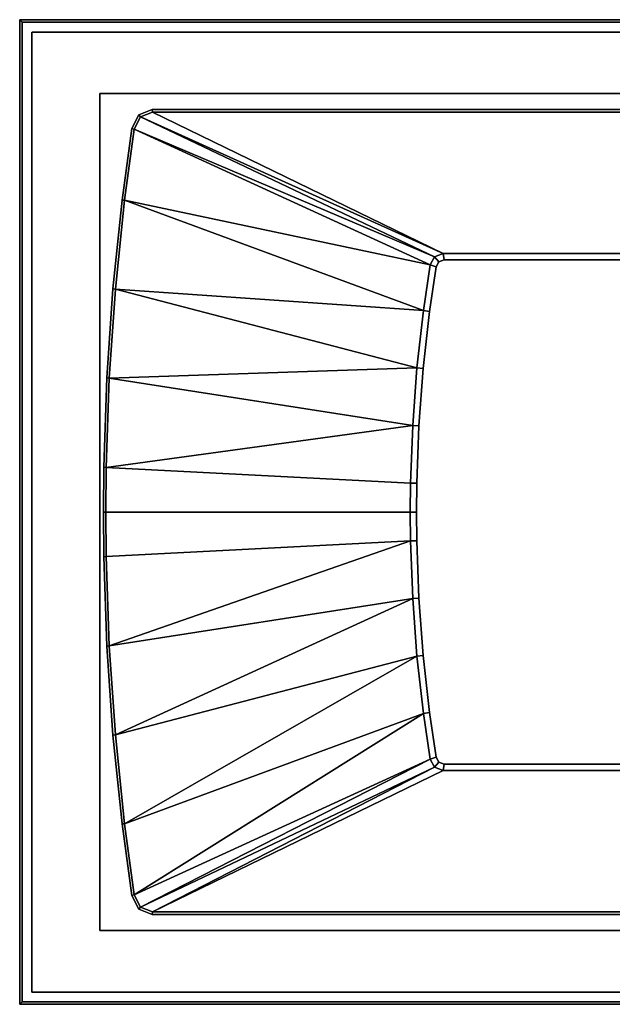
# Model space of a CAD drawing. Extents: x 0 to 1.8, y -0.8 to 0.
# Tile 1 of 3: x 0 to 0.48, y -0.8 to 0. Entities that reach past the tile are written whole.
import ezdxf

# ---------------------------------------------------------------- set-up
doc = ezdxf.new("R2010")
doc.units = 0
for name, color, linetype in [('L10_WANNE_700028_3', 7, 'CONTINUOUS'), ('L11_WANNE_700028_2', 7, 'CONTINUOUS'), ('L3_RAHMEN_700028', 7, 'CONTINUOUS'), ('L4_BODEN_700028', 7, 'CONTINUOUS'), ('L5_WANNE_700028_1_2', 7, 'CONTINUOUS'), ('L6_WANNE_700028_1_1', 7, 'CONTINUOUS'), ('L7_WANNE_700028_6', 7, 'CONTINUOUS'), ('L8_WANNE_700028_5', 7, 'CONTINUOUS'), ('L9_WANNE_700028_4', 7, 'CONTINUOUS')]:
    doc.layers.add(name, color=color, linetype=linetype)

msp = doc.modelspace()

# ---------------------------------------------------------------- linework, layer by layer
at = {"layer": 'L10_WANNE_700028_3', "color": 7, "invisible_edges": 12}
for points in [[(0.065, -0.06, 0.52), (1.74, -0.06, 0.52), (1.74, -0.06, 0.0001), (0.065, -0.06, 0.52)], [(1.74, -0.06, 0.0001), (0.065, -0.06, 0.0001), (0.065, -0.06, 0.52), (1.74, -0.06, 0.0001)], [(0.065, -0.74, 0.52), (0.065, -0.06, 0.52), (0.065, -0.06, 0.0001), (0.065, -0.74, 0.52)], [(0.065, -0.06, 0.0001), (0.065, -0.74, 0.0001), (0.065, -0.74, 0.52), (0.065, -0.06, 0.0001)], [(1.74, -0.74, 0.52), (0.065, -0.74, 0.52), (0.065, -0.74, 0.0001), (1.74, -0.74, 0.52)], [(0.065, -0.74, 0.0001), (1.74, -0.74, 0.0001), (1.74, -0.74, 0.52), (0.065, -0.74, 0.0001)]]:
    msp.add_3dface(points, dxfattribs=at)
at = {"layer": 'L11_WANNE_700028_2', "color": 7}
for points, invisible_edges in [([(0, 0, 0.52), (1.8, 0, 0.52), (1.74, -0.06, 0.52), (0, 0, 0.52)], 14), ([(0, 0, 0.52), (1.74, -0.06, 0.52), (0.065, -0.06, 0.52), (0, 0, 0.52)], 13), ([(0.065, -0.06, 0.52), (0, -0.8, 0.52), (0, 0, 0.52), (0.065, -0.06, 0.52)], 13), ([(0.065, -0.06, 0.52), (0.065, -0.74, 0.52), (0, -0.8, 0.52), (0.065, -0.06, 0.52)], 14), ([(0.065, -0.74, 0.52), (1.8, -0.8, 0.52), (0, -0.8, 0.52), (0.065, -0.74, 0.52)], 13), ([(0.065, -0.74, 0.52), (1.74, -0.74, 0.52), (1.8, -0.8, 0.52), (0.065, -0.74, 0.52)], 14)]:
    msp.add_3dface(points, dxfattribs=dict(at, invisible_edges=invisible_edges))
at = {"layer": 'L3_RAHMEN_700028', "color": 251, "invisible_edges": 12}
for points in [[(0.01, -0.01, 0.52), (1.79, -0.01, 0.52), (1.79, -0.01), (0.01, -0.01, 0.52)], [(1.79, -0.01), (0.01, -0.01), (0.01, -0.01, 0.52), (1.79, -0.01)], [(0.01, -0.79, 0.52), (0.01, -0.01, 0.52), (0.01, -0.01), (0.01, -0.79, 0.52)], [(0.01, -0.01), (0.01, -0.79), (0.01, -0.79, 0.52), (0.01, -0.01)], [(1.79, -0.79, 0.52), (0.01, -0.79, 0.52), (0.01, -0.79), (1.79, -0.79, 0.52)], [(0.01, -0.79), (1.79, -0.79), (1.79, -0.79, 0.52), (0.01, -0.79)]]:
    msp.add_3dface(points, dxfattribs=at)
at = {"layer": 'L4_BODEN_700028', "color": 251, "invisible_edges": 12}
for points in [[(0.01, -0.79), (0.01, -0.01), (1.79, -0.01), (0.01, -0.79)], [(1.79, -0.01), (1.79, -0.79), (0.01, -0.79), (1.79, -0.01)]]:
    msp.add_3dface(points, dxfattribs=at)
at = {"layer": 'L5_WANNE_700028_1_2', "color": 7, "invisible_edges": 12}
for points in [[(1.8, 0, 0.558), (0, 0, 0.558), (0.002, -0.002, 0.56), (1.8, 0, 0.558)], [(0, 0, 0.558), (0, -0.8, 0.558), (0.002, -0.798, 0.56), (0, 0, 0.558)], [(0.002, -0.798, 0.56), (0.002, -0.002, 0.56), (0, 0, 0.558), (0.002, -0.798, 0.56)], [(0.002, -0.002, 0.56), (1.798, -0.002, 0.56), (1.8, 0, 0.558), (0.002, -0.002, 0.56)], [(0, -0.8, 0.558), (1.8, -0.8, 0.558), (1.798, -0.798, 0.56), (0, -0.8, 0.558)], [(1.798, -0.798, 0.56), (0.002, -0.798, 0.56), (0, -0.8, 0.558), (1.798, -0.798, 0.56)]]:
    msp.add_3dface(points, dxfattribs=at)
at = {"layer": 'L6_WANNE_700028_1_1', "color": 7, "invisible_edges": 12}
for points in [[(0, 0, 0.558), (1.8, 0, 0.558), (1.8, 0, 0.52), (0, 0, 0.558)], [(1.8, 0, 0.52), (0, 0, 0.52), (0, 0, 0.558), (1.8, 0, 0.52)], [(0, -0.8, 0.558), (0, 0, 0.558), (0, 0, 0.52), (0, -0.8, 0.558)], [(0, 0, 0.52), (0, -0.8, 0.52), (0, -0.8, 0.558), (0, 0, 0.52)], [(1.8, -0.8, 0.558), (0, -0.8, 0.558), (0, -0.8, 0.52), (1.8, -0.8, 0.558)], [(0, -0.8, 0.52), (1.8, -0.8, 0.52), (1.8, -0.8, 0.558), (0, -0.8, 0.52)]]:
    msp.add_3dface(points, dxfattribs=at)
at = {"layer": 'L7_WANNE_700028_6', "color": 7}
for points, invisible_edges in [([(0.002, -0.002, 0.56), (0.096668, -0.077428, 0.56), (0.107507, -0.073, 0.56), (0.002, -0.002, 0.56)], 13), ([(0.091132, -0.08845, 0.56), (0.096668, -0.077428, 0.56), (0.002, -0.002, 0.56), (0.091132, -0.08845, 0.56)], 14), ([(1.798, -0.002, 0.56), (0.002, -0.002, 0.56), (0.107507, -0.073, 0.56), (1.798, -0.002, 0.56)], 14), ([(0.083152, -0.146507, 0.56), (0.091132, -0.08845, 0.56), (0.002, -0.002, 0.56), (0.083152, -0.146507, 0.56)], 14), ([(0.075736, -0.218677, 0.56), (0.083152, -0.146507, 0.56), (0.002, -0.002, 0.56), (0.075736, -0.218677, 0.56)], 14), ([(0.070786, -0.291104, 0.56), (0.075736, -0.218677, 0.56), (0.002, -0.002, 0.56), (0.070786, -0.291104, 0.56)], 14), ([(0.06831, -0.363676, 0.56), (0.070786, -0.291104, 0.56), (0.002, -0.002, 0.56), (0.06831, -0.363676, 0.56)], 14), ([(0.068, -0.4, 0.56), (0.06831, -0.363676, 0.56), (0.002, -0.002, 0.56), (0.068, -0.4, 0.56)], 14), ([(0.06831, -0.436324, 0.56), (0.068, -0.4, 0.56), (0.002, -0.002, 0.56), (0.06831, -0.436324, 0.56)], 14), ([(0.070786, -0.508896, 0.56), (0.06831, -0.436324, 0.56), (0.002, -0.002, 0.56), (0.070786, -0.508896, 0.56)], 14), ([(0.075736, -0.581323, 0.56), (0.070786, -0.508896, 0.56), (0.002, -0.002, 0.56), (0.075736, -0.581323, 0.56)], 14), ([(0.083152, -0.653493, 0.56), (0.075736, -0.581323, 0.56), (0.002, -0.002, 0.56), (0.083152, -0.653493, 0.56)], 14), ([(0.083152, -0.653493, 0.56), (0.002, -0.002, 0.56), (0.002, -0.798, 0.56), (0.083152, -0.653493, 0.56)], 13), ([(1.798, -0.002, 0.56), (0.107507, -0.073, 0.56), (1.686206, -0.073, 0.56), (1.798, -0.002, 0.56)], 13), ([(0.091132, -0.71155, 0.56), (0.083152, -0.653493, 0.56), (0.002, -0.798, 0.56), (0.091132, -0.71155, 0.56)], 14), ([(0.096668, -0.722572, 0.56), (0.091132, -0.71155, 0.56), (0.002, -0.798, 0.56), (0.096668, -0.722572, 0.56)], 14), ([(0.107507, -0.727, 0.56), (0.096668, -0.722572, 0.56), (0.002, -0.798, 0.56), (0.107507, -0.727, 0.56)], 14), ([(1.686206, -0.727, 0.56), (0.107507, -0.727, 0.56), (0.002, -0.798, 0.56), (1.686206, -0.727, 0.56)], 14), ([(1.686206, -0.727, 0.56), (0.002, -0.798, 0.56), (1.798, -0.798, 0.56), (1.686206, -0.727, 0.56)], 13)]:
    msp.add_3dface(points, dxfattribs=dict(at, invisible_edges=invisible_edges))
at = {"layer": 'L8_WANNE_700028_5', "color": 7}
for points, invisible_edges in [([(0.096669, -0.077428, 0.56), (0.091132, -0.08845, 0.56), (0.093069, -0.089051, 0.558), (0.096669, -0.077428, 0.56)], 12), ([(0.093069, -0.089051, 0.558), (0.098119, -0.078996, 0.558), (0.096669, -0.077428, 0.56), (0.093069, -0.089051, 0.558)], 12), ([(0.093069, -0.089051, 0.558), (0.337106, -0.192582, 0.11), (0.098119, -0.078996, 0.558), (0.093069, -0.089051, 0.558)], 8), ([(0.107507, -0.073, 0.56), (0.096669, -0.077428, 0.56), (0.098119, -0.078996, 0.558), (0.107507, -0.073, 0.56)], 12), ([(0.098119, -0.078996, 0.558), (0.107899, -0.075, 0.558), (0.107507, -0.073, 0.56), (0.098119, -0.078996, 0.558)], 12), ([(0.098119, -0.078996, 0.558), (0.34397, -0.19, 0.11), (0.107899, -0.075, 0.558), (0.098119, -0.078996, 0.558)], 8), ([(0.337106, -0.192582, 0.11), (0.34397, -0.19, 0.11), (0.098119, -0.078996, 0.558), (0.337106, -0.192582, 0.11)], 8), ([(1.686206, -0.073, 0.56), (0.107507, -0.073, 0.56), (0.107899, -0.075, 0.558), (1.686206, -0.073, 0.56)], 12), ([(0.107899, -0.075, 0.558), (1.685744, -0.075, 0.558), (1.686206, -0.073, 0.56), (0.107899, -0.075, 0.558)], 12), ([(0.107899, -0.075, 0.558), (0.34397, -0.19, 0.11), (1.451313, -0.19, 0.11), (0.107899, -0.075, 0.558)], 12), ([(1.451313, -0.19, 0.11), (1.685744, -0.075, 0.558), (0.107899, -0.075, 0.558), (1.451313, -0.19, 0.11)], 12), ([(0.091132, -0.08845, 0.56), (0.083152, -0.146507, 0.56), (0.085138, -0.146745, 0.558), (0.091132, -0.08845, 0.56)], 12), ([(0.085138, -0.146745, 0.558), (0.093069, -0.089051, 0.558), (0.091132, -0.08845, 0.56), (0.085138, -0.146745, 0.558)], 12), ([(0.085138, -0.146745, 0.558), (0.333562, -0.199079, 0.11), (0.093069, -0.089051, 0.558), (0.085138, -0.146745, 0.558)], 8), ([(0.333562, -0.199079, 0.11), (0.337106, -0.192582, 0.11), (0.093069, -0.089051, 0.558), (0.333562, -0.199079, 0.11)], 8), ([(0.083152, -0.146507, 0.56), (0.075736, -0.218677, 0.56), (0.077729, -0.218848, 0.558), (0.083152, -0.146507, 0.56)], 12), ([(0.077729, -0.218848, 0.558), (0.085138, -0.146745, 0.558), (0.083152, -0.146507, 0.56), (0.077729, -0.218848, 0.558)], 12), ([(0.077729, -0.218848, 0.558), (0.327996, -0.236358, 0.11), (0.085138, -0.146745, 0.558), (0.077729, -0.218848, 0.558)], 8), ([(0.327996, -0.236358, 0.11), (0.333562, -0.199079, 0.11), (0.085138, -0.146745, 0.558), (0.327996, -0.236358, 0.11)], 8), ([(0.344879, -0.195, 0.105), (0.34397, -0.19, 0.11), (0.337106, -0.192582, 0.11), (0.344879, -0.195, 0.105)], 12), ([(0.34397, -0.19, 0.11), (0.344879, -0.195, 0.105), (1.45024, -0.195, 0.105), (0.34397, -0.19, 0.11)], 12), ([(1.45024, -0.195, 0.105), (1.451313, -0.19, 0.11), (0.34397, -0.19, 0.11), (1.45024, -0.195, 0.105)], 12), ([(0.340606, -0.196608, 0.105), (0.332955, -0.237005, 0.105), (0.322372, -0.4, 0.105), (0.340606, -0.196608, 0.105)], 15), ([(0.340606, -0.196608, 0.105), (0.322372, -0.4, 0.105), (1.45024, -0.605, 0.105), (0.340606, -0.196608, 0.105)], 15), ([(0.338376, -0.200695, 0.105), (0.333562, -0.199079, 0.11), (0.327996, -0.236358, 0.11), (0.338376, -0.200695, 0.105)], 12), ([(0.340606, -0.196608, 0.105), (0.338376, -0.200695, 0.105), (0.332955, -0.237005, 0.105), (0.340606, -0.196608, 0.105)], 12), ([(0.340606, -0.196608, 0.105), (0.337106, -0.192582, 0.11), (0.333562, -0.199079, 0.11), (0.340606, -0.196608, 0.105)], 12), ([(0.333562, -0.199079, 0.11), (0.338376, -0.200695, 0.105), (0.340606, -0.196608, 0.105), (0.333562, -0.199079, 0.11)], 12), ([(0.337106, -0.192582, 0.11), (0.340606, -0.196608, 0.105), (0.344879, -0.195, 0.105), (0.337106, -0.192582, 0.11)], 12), ([(1.45024, -0.195, 0.105), (0.344879, -0.195, 0.105), (0.340606, -0.196608, 0.105), (1.45024, -0.195, 0.105)], 12), ([(1.45685, -0.200621, 0.105), (1.45024, -0.195, 0.105), (0.340606, -0.196608, 0.105), (1.45685, -0.200621, 0.105)], 15), ([(1.477156, -0.376672, 0.105), (1.45685, -0.200621, 0.105), (0.340606, -0.196608, 0.105), (1.477156, -0.376672, 0.105)], 15), ([(1.45024, -0.605, 0.105), (1.477156, -0.376672, 0.105), (0.340606, -0.196608, 0.105), (1.45024, -0.605, 0.105)], 15), ([(0.327996, -0.236358, 0.11), (0.332955, -0.237005, 0.105), (0.338376, -0.200695, 0.105), (0.327996, -0.236358, 0.11)], 12), ([(0.075736, -0.218677, 0.56), (0.070786, -0.291104, 0.56), (0.072784, -0.291206, 0.558), (0.075736, -0.218677, 0.56)], 12), ([(0.072784, -0.291206, 0.558), (0.077729, -0.218848, 0.558), (0.075736, -0.218677, 0.56), (0.072784, -0.291206, 0.558)], 12), ([(0.072784, -0.291206, 0.558), (0.322796, -0.282948, 0.11), (0.077729, -0.218848, 0.558), (0.072784, -0.291206, 0.558)], 8), ([(0.322796, -0.282948, 0.11), (0.327996, -0.236358, 0.11), (0.077729, -0.218848, 0.558), (0.322796, -0.282948, 0.11)], 8), ([(0.332955, -0.237005, 0.105), (0.324319, -0.32998, 0.105), (0.322372, -0.4, 0.105), (0.332955, -0.237005, 0.105)], 15), ([(0.332955, -0.237005, 0.105), (0.327996, -0.236358, 0.11), (0.322796, -0.282948, 0.11), (0.332955, -0.237005, 0.105)], 12), ([(0.322796, -0.282948, 0.11), (0.327776, -0.28341, 0.105), (0.332955, -0.237005, 0.105), (0.322796, -0.282948, 0.11)], 12), ([(0.332955, -0.237005, 0.105), (0.327776, -0.28341, 0.105), (0.324319, -0.32998, 0.105), (0.332955, -0.237005, 0.105)], 12), ([(0.319326, -0.329703, 0.11), (0.322796, -0.282948, 0.11), (0.072784, -0.291206, 0.558), (0.319326, -0.329703, 0.11)], 8), ([(0.327776, -0.28341, 0.105), (0.322796, -0.282948, 0.11), (0.319326, -0.329703, 0.11), (0.327776, -0.28341, 0.105)], 12), ([(0.319326, -0.329703, 0.11), (0.324319, -0.32998, 0.105), (0.327776, -0.28341, 0.105), (0.319326, -0.329703, 0.11)], 12), ([(0.070786, -0.291104, 0.56), (0.06831, -0.363676, 0.56), (0.070309, -0.363718, 0.558), (0.070786, -0.291104, 0.56)], 12), ([(0.070309, -0.363718, 0.558), (0.072784, -0.291206, 0.558), (0.070786, -0.291104, 0.56), (0.070309, -0.363718, 0.558)], 12), ([(0.070309, -0.363718, 0.558), (0.319326, -0.329703, 0.11), (0.072784, -0.291206, 0.558), (0.070309, -0.363718, 0.558)], 8), ([(0.317589, -0.376556, 0.11), (0.319326, -0.329703, 0.11), (0.070309, -0.363718, 0.558), (0.317589, -0.376556, 0.11)], 8), ([(0.324319, -0.32998, 0.105), (0.319326, -0.329703, 0.11), (0.317589, -0.376556, 0.11), (0.324319, -0.32998, 0.105)], 12), ([(0.317589, -0.376556, 0.11), (0.322588, -0.376672, 0.105), (0.324319, -0.32998, 0.105), (0.317589, -0.376556, 0.11)], 12), ([(0.324319, -0.32998, 0.105), (0.322588, -0.376672, 0.105), (0.322372, -0.4, 0.105), (0.324319, -0.32998, 0.105)], 12), ([(0.06831, -0.363676, 0.56), (0.068, -0.4, 0.56), (0.07, -0.4, 0.558), (0.06831, -0.363676, 0.56)], 12), ([(0.07, -0.4, 0.558), (0.070309, -0.363718, 0.558), (0.06831, -0.363676, 0.56), (0.07, -0.4, 0.558)], 12), ([(0.317589, -0.376556, 0.11), (0.070309, -0.363718, 0.558), (0.07, -0.4, 0.558), (0.317589, -0.376556, 0.11)], 12), ([(0.07, -0.4, 0.558), (0.317372, -0.4, 0.11), (0.317589, -0.376556, 0.11), (0.07, -0.4, 0.558)], 12), ([(0.322588, -0.376672, 0.105), (0.317589, -0.376556, 0.11), (0.317372, -0.4, 0.11), (0.322588, -0.376672, 0.105)], 12), ([(0.317372, -0.4, 0.11), (0.322372, -0.4, 0.105), (0.322588, -0.376672, 0.105), (0.317372, -0.4, 0.11)], 12), ([(0.070309, -0.436282, 0.558), (0.07, -0.4, 0.558), (0.068, -0.4, 0.56), (0.070309, -0.436282, 0.558)], 12), ([(0.068, -0.4, 0.56), (0.06831, -0.436324, 0.56), (0.070309, -0.436282, 0.558), (0.068, -0.4, 0.56)], 12), ([(0.317372, -0.4, 0.11), (0.07, -0.4, 0.558), (0.070309, -0.436282, 0.558), (0.317372, -0.4, 0.11)], 12), ([(0.070309, -0.436282, 0.558), (0.317589, -0.423444, 0.11), (0.317372, -0.4, 0.11), (0.070309, -0.436282, 0.558)], 12), ([(0.322372, -0.4, 0.105), (0.317372, -0.4, 0.11), (0.317589, -0.423444, 0.11), (0.322372, -0.4, 0.105)], 12), ([(0.317589, -0.423444, 0.11), (0.322588, -0.423328, 0.105), (0.322372, -0.4, 0.105), (0.317589, -0.423444, 0.11)], 12), ([(0.322372, -0.4, 0.105), (0.322588, -0.423328, 0.105), (0.324319, -0.47002, 0.105), (0.322372, -0.4, 0.105)], 12), ([(0.322372, -0.4, 0.105), (0.324319, -0.47002, 0.105), (0.332955, -0.562995, 0.105), (0.322372, -0.4, 0.105)], 15), ([(0.322372, -0.4, 0.105), (0.332955, -0.562995, 0.105), (1.45024, -0.605, 0.105), (0.322372, -0.4, 0.105)], 15), ([(0.072784, -0.508794, 0.558), (0.317589, -0.423444, 0.11), (0.070309, -0.436282, 0.558), (0.072784, -0.508794, 0.558)], 8), ([(0.319326, -0.470297, 0.11), (0.317589, -0.423444, 0.11), (0.072784, -0.508794, 0.558), (0.319326, -0.470297, 0.11)], 8), ([(0.322588, -0.423328, 0.105), (0.317589, -0.423444, 0.11), (0.319326, -0.470297, 0.11), (0.322588, -0.423328, 0.105)], 12), ([(0.319326, -0.470297, 0.11), (0.324319, -0.47002, 0.105), (0.322588, -0.423328, 0.105), (0.319326, -0.470297, 0.11)], 12), ([(0.072784, -0.508794, 0.558), (0.070309, -0.436282, 0.558), (0.06831, -0.436324, 0.56), (0.072784, -0.508794, 0.558)], 12), ([(0.06831, -0.436324, 0.56), (0.070786, -0.508896, 0.56), (0.072784, -0.508794, 0.558), (0.06831, -0.436324, 0.56)], 12), ([(0.077729, -0.581152, 0.558), (0.319326, -0.470297, 0.11), (0.072784, -0.508794, 0.558), (0.077729, -0.581152, 0.558)], 8), ([(0.322796, -0.517052, 0.11), (0.319326, -0.470297, 0.11), (0.077729, -0.581152, 0.558), (0.322796, -0.517052, 0.11)], 8), ([(0.324319, -0.47002, 0.105), (0.319326, -0.470297, 0.11), (0.322796, -0.517052, 0.11), (0.324319, -0.47002, 0.105)], 12), ([(0.322796, -0.517052, 0.11), (0.327776, -0.51659, 0.105), (0.324319, -0.47002, 0.105), (0.322796, -0.517052, 0.11)], 12), ([(0.324319, -0.47002, 0.105), (0.327776, -0.51659, 0.105), (0.332955, -0.562995, 0.105), (0.324319, -0.47002, 0.105)], 12), ([(0.077729, -0.581152, 0.558), (0.072784, -0.508794, 0.558), (0.070786, -0.508896, 0.56), (0.077729, -0.581152, 0.558)], 12), ([(0.070786, -0.508896, 0.56), (0.075736, -0.581323, 0.56), (0.077729, -0.581152, 0.558), (0.070786, -0.508896, 0.56)], 12), ([(0.085138, -0.653255, 0.558), (0.322796, -0.517052, 0.11), (0.077729, -0.581152, 0.558), (0.085138, -0.653255, 0.558)], 8), ([(0.327996, -0.563642, 0.11), (0.322796, -0.517052, 0.11), (0.085138, -0.653255, 0.558), (0.327996, -0.563642, 0.11)], 8), ([(0.327776, -0.51659, 0.105), (0.322796, -0.517052, 0.11), (0.327996, -0.563642, 0.11), (0.327776, -0.51659, 0.105)], 12), ([(0.327996, -0.563642, 0.11), (0.332955, -0.562995, 0.105), (0.327776, -0.51659, 0.105), (0.327996, -0.563642, 0.11)], 12), ([(0.093069, -0.710949, 0.558), (0.327996, -0.563642, 0.11), (0.085138, -0.653255, 0.558), (0.093069, -0.710949, 0.558)], 8), ([(0.333562, -0.600921, 0.11), (0.327996, -0.563642, 0.11), (0.093069, -0.710949, 0.558), (0.333562, -0.600921, 0.11)], 8), ([(0.332955, -0.562995, 0.105), (0.327996, -0.563642, 0.11), (0.333562, -0.600921, 0.11), (0.332955, -0.562995, 0.105)], 12), ([(0.333562, -0.600921, 0.11), (0.338376, -0.599305, 0.105), (0.332955, -0.562995, 0.105), (0.333562, -0.600921, 0.11)], 12), ([(0.332955, -0.562995, 0.105), (0.338376, -0.599305, 0.105), (0.340606, -0.603392, 0.105), (0.332955, -0.562995, 0.105)], 12), ([(0.332955, -0.562995, 0.105), (0.340606, -0.603392, 0.105), (1.45024, -0.605, 0.105), (0.332955, -0.562995, 0.105)], 15), ([(0.085138, -0.653255, 0.558), (0.077729, -0.581152, 0.558), (0.075736, -0.581323, 0.56), (0.085138, -0.653255, 0.558)], 12), ([(0.075736, -0.581323, 0.56), (0.083152, -0.653493, 0.56), (0.085138, -0.653255, 0.558), (0.075736, -0.581323, 0.56)], 12), ([(0.338376, -0.599305, 0.105), (0.333562, -0.600921, 0.11), (0.337106, -0.607418, 0.11), (0.338376, -0.599305, 0.105)], 12), ([(0.337106, -0.607418, 0.11), (0.340606, -0.603392, 0.105), (0.338376, -0.599305, 0.105), (0.337106, -0.607418, 0.11)], 12), ([(0.098119, -0.721004, 0.558), (0.333562, -0.600921, 0.11), (0.093069, -0.710949, 0.558), (0.098119, -0.721004, 0.558)], 8), ([(0.337106, -0.607418, 0.11), (0.333562, -0.600921, 0.11), (0.098119, -0.721004, 0.558), (0.337106, -0.607418, 0.11)], 8), ([(0.107899, -0.725, 0.558), (0.337106, -0.607418, 0.11), (0.098119, -0.721004, 0.558), (0.107899, -0.725, 0.558)], 8), ([(0.34397, -0.61, 0.11), (0.337106, -0.607418, 0.11), (0.107899, -0.725, 0.558), (0.34397, -0.61, 0.11)], 8), ([(0.340606, -0.603392, 0.105), (0.337106, -0.607418, 0.11), (0.34397, -0.61, 0.11), (0.340606, -0.603392, 0.105)], 12), ([(0.34397, -0.61, 0.11), (0.344879, -0.605, 0.105), (0.340606, -0.603392, 0.105), (0.34397, -0.61, 0.11)], 12), ([(0.340606, -0.603392, 0.105), (0.344879, -0.605, 0.105), (1.45024, -0.605, 0.105), (0.340606, -0.603392, 0.105)], 12), ([(0.344879, -0.605, 0.105), (0.34397, -0.61, 0.11), (1.451313, -0.61, 0.11), (0.344879, -0.605, 0.105)], 12), ([(1.451313, -0.61, 0.11), (1.45024, -0.605, 0.105), (0.344879, -0.605, 0.105), (1.451313, -0.61, 0.11)], 12), ([(0.34397, -0.61, 0.11), (0.107899, -0.725, 0.558), (1.685744, -0.725, 0.558), (0.34397, -0.61, 0.11)], 12), ([(1.685744, -0.725, 0.558), (1.451313, -0.61, 0.11), (0.34397, -0.61, 0.11), (1.685744, -0.725, 0.558)], 12), ([(0.093069, -0.710949, 0.558), (0.085138, -0.653255, 0.558), (0.083152, -0.653493, 0.56), (0.093069, -0.710949, 0.558)], 12), ([(0.083152, -0.653493, 0.56), (0.091132, -0.71155, 0.56), (0.093069, -0.710949, 0.558), (0.083152, -0.653493, 0.56)], 12), ([(0.098119, -0.721004, 0.558), (0.093069, -0.710949, 0.558), (0.091132, -0.71155, 0.56), (0.098119, -0.721004, 0.558)], 12), ([(0.091132, -0.71155, 0.56), (0.096669, -0.722572, 0.56), (0.098119, -0.721004, 0.558), (0.091132, -0.71155, 0.56)], 12), ([(0.107899, -0.725, 0.558), (0.098119, -0.721004, 0.558), (0.096669, -0.722572, 0.56), (0.107899, -0.725, 0.558)], 12), ([(0.096669, -0.722572, 0.56), (0.107507, -0.727, 0.56), (0.107899, -0.725, 0.558), (0.096669, -0.722572, 0.56)], 12), ([(1.685744, -0.725, 0.558), (0.107899, -0.725, 0.558), (0.107507, -0.727, 0.56), (1.685744, -0.725, 0.558)], 12), ([(0.107507, -0.727, 0.56), (1.686206, -0.727, 0.56), (1.685744, -0.725, 0.558), (0.107507, -0.727, 0.56)], 12)]:
    msp.add_3dface(points, dxfattribs=dict(at, invisible_edges=invisible_edges))
at = {"layer": 'L9_WANNE_700028_4', "color": 7, "invisible_edges": 12}
for points in [[(0.065, -0.74, 0.0001), (0.065, -0.06, 0.0001), (1.74, -0.06, 0.0001), (0.065, -0.74, 0.0001)], [(1.74, -0.06, 0.0001), (1.74, -0.74, 0.0001), (0.065, -0.74, 0.0001), (1.74, -0.06, 0.0001)]]:
    msp.add_3dface(points, dxfattribs=at)

doc.saveas('drawing.dxf')
